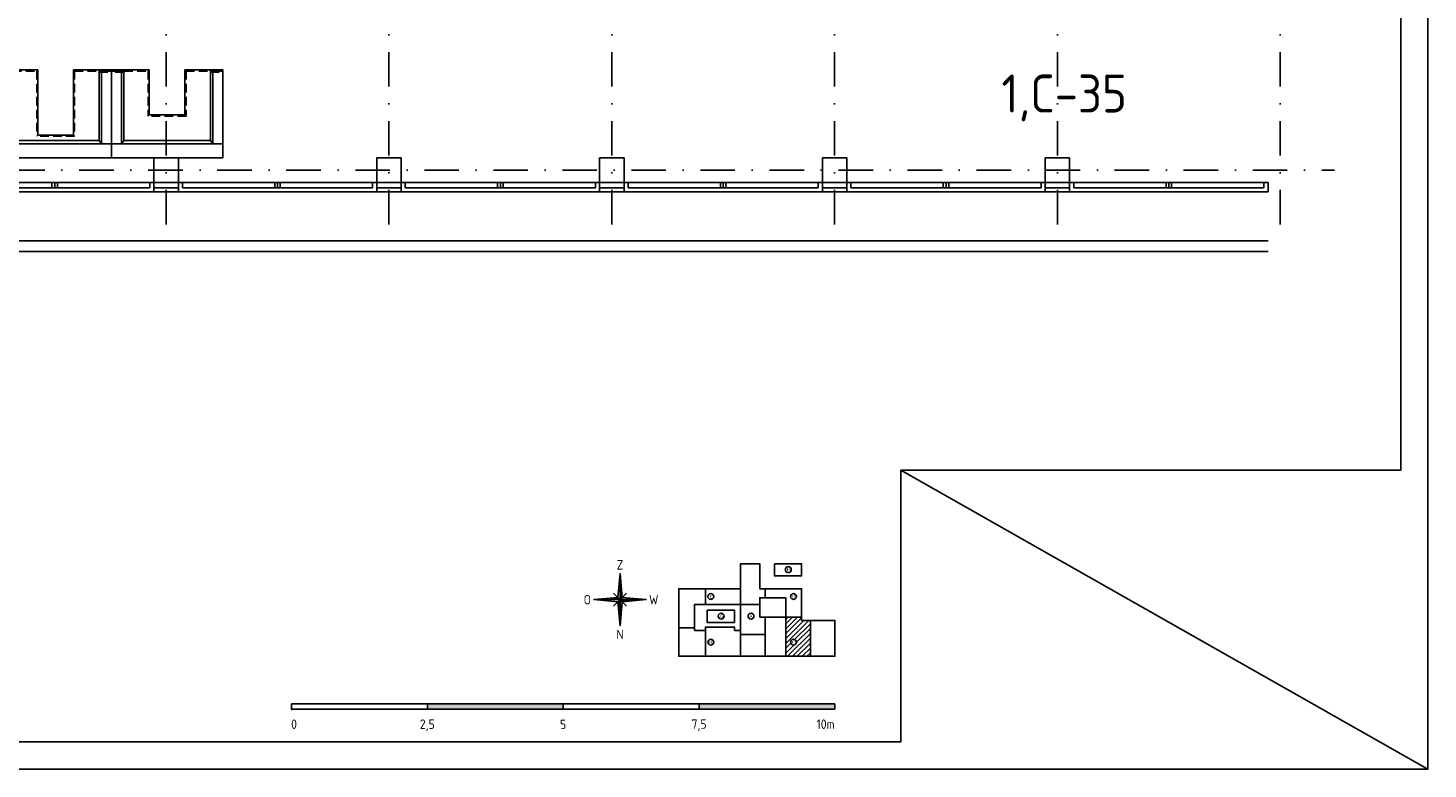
# Model space of a CAD drawing. Header units: millimetres. Extents: x 152868 to 194918, y 27675 to 87125.
# Tile 2 of 4: x 169158 to 194918, y 27675 to 41318. Entities that reach past the tile are written whole.
import ezdxf
from ezdxf.enums import TextEntityAlignment as Align

# ---------------------------------------------------------------- set-up
doc = ezdxf.new("R2010")
doc.units = ezdxf.units.MM
doc.header["$LTSCALE"] = 50
doc.header["$PDSIZE"] = 5
doc.linetypes.add('DASHDOT', pattern=[25.4, 12.7, -6.35, 0, -6.35])
doc.linetypes.add('HIDDEN2', pattern=[4.7625, 3.175, -1.5875])
doc.layers.get('0').update_dxf_attribs({"linetype": 'CONTINUOUS'})
for name, color, linetype in [('AL28----', 3, 'CONTINUOUS'), ('AL31----', 5, 'CONTINUOUS'), ('AL34----', 6, 'CONTINUOUS'), ('AL81----', 1, 'CONTINUOUS'), ('BL$2----_Kader-modelspace', 252, 'CONTINUOUS'), ('BL$5----', 1, 'CONTINUOUS'), ('BL$6----', 1, 'CONTINUOUS'), ('BL$7----', 1, 'CONTINUOUS'), ('BL$8----_TEKST', 3, 'CONTINUOUS')]:
    doc.layers.add(name, color=color, linetype=linetype)
doc.styles.add('BURO-012', font='isocp.shx', dxfattribs={"height": 1.2})
doc.styles.add('BURO-025', font='isocp.shx', dxfattribs={"height": 125})
doc.styles.add('BURO-035', font='isocp.shx', dxfattribs={"height": 175})

# ---------------------------------------------------------------- blocks, each defined once
blk = doc.blocks.new('KOLOM')
at = {"layer": 'AL28----'}
blk.add_lwpolyline([(-225, -225), (225, -225), (225, 225), (-225, 225)], close=True, dxfattribs=at)
blk = doc.blocks.new('BK1')
at = {"layer": 'AL28----'}
for p, q in [((-175, 3650), (-175, 4100)), ((-100, 3650), (-100, 4100))]:
    blk.add_line(p, q, dxfattribs=at)
at = {"layer": 'AL31----'}
for p, q in [((-175, 0), (-175, 3650)), ((0, 3650), (-175, 3650)), ((0, 0), (0, 3650)), ((-100, 75), (-100, 3575)), ((0, 3575), (-100, 3575)), ((0, 1875), (-100, 1875)), ((0, 1825), (-100, 1825)), ((0, 1775), (-100, 1775)), ((-175, 0), (0, 0)), ((-100, 75), (0, 75))]:
    blk.add_line(p, q, dxfattribs=at)
blk = doc.blocks.new('Ref_A0-P')
at = {"layer": 'BL$2----_Kader-modelspace', "color": 9}
for p, q in [((841, 0), (647, 110)), ((647, 110), (841, 0))]:
    blk.add_line(p, q, dxfattribs=at)
at = {"layer": 'BL$2----_Kader-modelspace', "color": 1}
blk.add_lwpolyline([(841, 1189), (841, 0), (0, 0), (0, 1189)], close=True, dxfattribs=at)
at = {"layer": 'BL$2----_Kader-modelspace', "color": 9}
blk.add_lwpolyline([(647, 110), (647, 10), (10, 10), (10, 1179), (831, 1179), (831, 110)], close=True, dxfattribs=at)
blk = doc.blocks.new('Vm2')
at = {"linetype": 'HIDDEN2'}
blk.add_line((453896, 95256), (453200, 95256), dxfattribs=at)
for points in [[(452523, 95658), (454573, 95658), (454573, 94038)], [(452523, 95658), (452523, 95398), (454573, 95398), (454573, 95658), (452523, 95658)], [(452523, 95398), (452706, 95398)], [(452706, 95398), (452706, 94058), (452523, 94058), (452523, 95398)], [(452706, 95398), (452750, 95336), (454346, 95336), (454390, 95398), (452706, 95398)], [(454573, 95398), (454390, 95398), (454390, 94058), (454573, 94058), (454573, 95398)], [(452523, 94635), (452523, 94038), (452750, 94038), (453220, 94038), (453220, 94866), (453220, 95236), (453876, 95236)], [(453876, 95236), (453876, 94038), (454573, 94038), (454573, 94054)]]:
    blk.add_lwpolyline(points)
for points in [[(452706, 94058), (452750, 94058), (452750, 95336), (452706, 95398)], [(454390, 94058), (454346, 94058), (454346, 95336), (454390, 95398)]]:
    blk.add_lwpolyline(points, close=True)
for points in [[(453200, 94058), (453200, 95256)], [(453896, 94058), (453896, 95256)], [(452750, 94078), (452523, 94078)], [(452523, 94058), (453200, 94058)], [(453896, 94058), (454570, 94058)], [(454346, 94078), (454573, 94078)]]:
    blk.add_lwpolyline(points, dxfattribs=at)
blk = doc.blocks.new('Vm4')
at = {"linetype": 'HIDDEN2'}
blk.add_line((460926, 94886), (460230, 94886), dxfattribs=at)
for points in [[(459553, 95658), (461603, 95658), (461603, 94038)], [(459553, 95658), (459553, 95398), (461603, 95398), (461603, 95658), (459553, 95658)], [(459553, 95398), (459736, 95398)], [(459736, 95398), (459736, 94058), (459553, 94058), (459553, 95398)], [(459736, 95398), (459780, 95336), (461376, 95336), (461420, 95398), (459736, 95398)], [(461603, 95398), (461420, 95398), (461420, 94058), (461603, 94058), (461603, 95398)], [(459553, 94635), (459553, 94038), (459780, 94038), (460250, 94038), (460250, 94866), (460250, 94866), (460906, 94866)], [(460906, 94866), (460906, 94038), (461603, 94038), (461603, 94054)]]:
    blk.add_lwpolyline(points)
for points in [[(459736, 94058), (459780, 94058), (459780, 95336), (459736, 95398)], [(461420, 94058), (461376, 94058), (461376, 95336), (461420, 95398)]]:
    blk.add_lwpolyline(points, close=True)
for points in [[(460230, 94058), (460230, 94886)], [(460926, 94058), (460926, 94886)], [(459780, 94078), (459553, 94078)], [(459553, 94058), (460230, 94058)], [(460926, 94058), (461600, 94058)], [(461376, 94078), (461603, 94078)]]:
    blk.add_lwpolyline(points, dxfattribs=at)
blk = doc.blocks.new('Ruimtenr')
at = {"style": 'BURO-035'}
blk.add_attdef('LOKATIENUMMER', text='', height=1, dxfattribs=at).set_placement((0, 0), align=Align.MIDDLE_CENTER)
at = {"color": 2, "style": 'BURO-025', "flags": 1}
blk.add_attdef('GEB-LOK-NUMMER', text='', height=0.75, dxfattribs=at).set_placement((0, -0.25), align=Align.MIDDLE_CENTER)
blk = doc.blocks.new('Kompaspijl')
for p, q in [((-0.8, 0.8), (0, 9.6)), ((0, -9.6), (0, 9.6)), ((0.08, 8.72), (0.08, 0.08)), ((0.2, 7.4), (0.2, 0.2)), ((0.32, 6.08), (0.32, 0.32)), ((9.6, 0), (-9.6, 0)), ((-9.6, 0), (-0.8, -0.8)), ((-9.52, 0.01), (-9.52, 0)), ((-9.4, 0.02), (-9.4, 0)), ((-9.28, 0.03), (-9.28, 0)), ((-9.16, 0.04), (-9.16, 0)), ((-9.04, 0.05), (-9.04, 0)), ((-8.92, 0.06), (-8.92, 0)), ((-8.8, 0.07), (-8.8, 0)), ((-8.68, 0.08), (-8.68, 0)), ((-8.56, 0.09), (-8.56, 0)), ((-8.44, 0.11), (-8.44, 0)), ((-8.32, 0.12), (-8.32, 0)), ((-8.2, 0.13), (-8.2, 0)), ((-8.08, 0.14), (-8.08, 0)), ((-7.96, 0.15), (-7.96, 0)), ((-7.84, 0.16), (-7.84, 0)), ((-7.72, 0.17), (-7.72, 0)), ((-7.6, 0.18), (-7.6, 0)), ((-7.48, 0.19), (-7.48, 0)), ((-7.36, 0.2), (-7.36, 0)), ((-7.24, 0.21), (-7.24, 0)), ((-7.12, 0.23), (-7.12, 0)), ((-7, 0.24), (-7, 0)), ((-6.88, 0.25), (-6.88, 0)), ((-6.76, 0.26), (-6.76, 0)), ((-6.64, 0.27), (-6.64, 0)), ((-6.52, 0.28), (-6.52, 0)), ((-6.4, 0.29), (-6.4, 0)), ((-6.28, 0.3), (-6.28, 0)), ((-6.16, 0.31), (-6.16, 0)), ((-6.04, 0.32), (-6.04, 0)), ((-5.92, 0.33), (-5.92, 0)), ((-5.8, 0.35), (-5.8, 0)), ((-5.68, 0.36), (-5.68, 0)), ((-5.56, 0.37), (-5.56, 0)), ((-5.44, 0.38), (-5.44, 0)), ((-5.32, 0.39), (-5.32, 0)), ((-5.2, 0.4), (-5.2, 0)), ((-5.08, 0.41), (-5.08, 0)), ((-4.96, 0.42), (-4.96, 0)), ((-4.84, 0.43), (-4.84, 0)), ((-4.72, 0.44), (-4.72, 0)), ((-4.6, 0.45), (-4.6, 0)), ((-4.48, 0.47), (-4.48, 0)), ((-4.36, 0.48), (-4.36, 0)), ((-4.24, 0.49), (-4.24, 0)), ((-4.12, 0.5), (-4.12, 0)), ((-4, 0.51), (-4, 0)), ((-3.88, 0.52), (-3.88, 0)), ((-3.76, 0.53), (-3.76, 0)), ((-3.64, 0.54), (-3.64, 0)), ((-3.52, 0.55), (-3.52, 0)), ((-3.4, 0.56), (-3.4, 0)), ((-3.28, 0.57), (-3.28, 0)), ((-3.16, 0.59), (-3.16, 0)), ((-3.04, 0.6), (-3.04, 0)), ((-2.92, 0.61), (-2.92, 0)), ((-2.8, 0.62), (-2.8, 0)), ((-2.68, 0.63), (-2.68, 0)), ((-2.56, 0.64), (-2.56, 0)), ((-2.44, 0.65), (-2.44, 0)), ((2.4, 2.4), (-2.4, -2.4)), ((2.4, -2.4), (-2.4, 2.4)), ((-2.32, 0.66), (-2.32, 0)), ((-2.2, 0.67), (-2.2, 0)), ((-2.08, 0.68), (-2.08, 0)), ((-1.96, 0.69), (-1.96, 0)), ((-1.84, 0.71), (-1.84, 0)), ((-1.72, 0.72), (-1.72, 0)), ((-1.6, 0.73), (-1.6, 0)), ((-1.48, 0.74), (-1.48, 0)), ((-1.36, 0.75), (-1.36, 0)), ((-1.24, 0.76), (-1.24, 0)), ((-1.12, 0.77), (-1.12, 0)), ((-1, 0.78), (-1, 0)), ((-0.88, 0.79), (-0.88, 0)), ((-0.76, 0.76), (-0.76, 0)), ((-0.64, 0.64), (-0.64, 0)), ((-0.52, 0.52), (-0.52, 0)), ((-0.4, 0.4), (-0.4, 0)), ((-0.28, 0.28), (-0.28, 0)), ((-0.16, 0.16), (-0.16, 0)), ((-0.04, 0.04), (-0.04, 0)), ((0.44, 4.76), (0.44, 0.44)), ((0.56, 3.44), (0.56, 0.56)), ((0.68, 2.12), (0.68, 0.68)), ((0.8, 0.8), (9.6, 0)), ((-0.76, -0.76), (-0.76, -1.24)), ((-0.64, -0.64), (-0.64, -2.56)), ((-0.52, -0.52), (-0.52, -3.88)), ((-0.4, -0.4), (-0.4, -5.2)), ((-0.28, -0.28), (-0.28, -6.52)), ((-0.16, -0.16), (-0.16, -7.84)), ((-0.04, -0.04), (-0.04, -9.16)), ((0.8, -0.8), (0, -9.6)), ((0.08, 0), (0.08, -0.08)), ((0.2, 0), (0.2, -0.2)), ((0.32, 0), (0.32, -0.32)), ((0.44, 0), (0.44, -0.44)), ((0.56, 0), (0.56, -0.56)), ((0.68, 0), (0.68, -0.68)), ((0.8, 0), (0.8, -0.8)), ((0.92, 0), (0.92, -0.79)), ((1.04, 0), (1.04, -0.78)), ((1.16, 0), (1.16, -0.77)), ((1.28, 0), (1.28, -0.76)), ((1.4, 0), (1.4, -0.75)), ((1.52, 0), (1.52, -0.73)), ((1.64, 0), (1.64, -0.72)), ((1.76, 0), (1.76, -0.71)), ((1.88, 0), (1.88, -0.7)), ((2, 0), (2, -0.69)), ((2.12, 0), (2.12, -0.68)), ((2.24, 0), (2.24, -0.67)), ((2.36, 0), (2.36, -0.66)), ((2.48, 0), (2.48, -0.65)), ((2.6, 0), (2.6, -0.64)), ((2.72, 0), (2.72, -0.63)), ((2.84, 0), (2.84, -0.61)), ((2.96, 0), (2.96, -0.6)), ((3.08, 0), (3.08, -0.59)), ((3.2, 0), (3.2, -0.58)), ((3.32, 0), (3.32, -0.57)), ((3.44, 0), (3.44, -0.56)), ((3.56, 0), (3.56, -0.55)), ((3.68, 0), (3.68, -0.54)), ((3.8, 0), (3.8, -0.53)), ((3.92, 0), (3.92, -0.52)), ((4.04, 0), (4.04, -0.51)), ((4.16, 0), (4.16, -0.49)), ((4.28, 0), (4.28, -0.48)), ((4.4, 0), (4.4, -0.47)), ((4.52, 0), (4.52, -0.46)), ((4.64, 0), (4.64, -0.45)), ((4.76, 0), (4.76, -0.44)), ((4.88, 0), (4.88, -0.43)), ((5, 0), (5, -0.42)), ((5.12, 0), (5.12, -0.41)), ((5.24, 0), (5.24, -0.4)), ((5.36, 0), (5.36, -0.39)), ((5.48, 0), (5.48, -0.37)), ((5.6, 0), (5.6, -0.36)), ((5.72, 0), (5.72, -0.35)), ((5.84, 0), (5.84, -0.34)), ((5.96, 0), (5.96, -0.33)), ((6.08, 0), (6.08, -0.32)), ((6.2, 0), (6.2, -0.31)), ((6.32, 0), (6.32, -0.3)), ((6.44, 0), (6.44, -0.29)), ((6.56, 0), (6.56, -0.28)), ((6.68, 0), (6.68, -0.27)), ((6.8, 0), (6.8, -0.25)), ((6.92, 0), (6.92, -0.24)), ((7.04, 0), (7.04, -0.23)), ((7.16, 0), (7.16, -0.22)), ((7.28, 0), (7.28, -0.21)), ((7.4, 0), (7.4, -0.2)), ((7.52, 0), (7.52, -0.19)), ((7.64, 0), (7.64, -0.18)), ((7.76, 0), (7.76, -0.17)), ((7.88, 0), (7.88, -0.16)), ((8, 0), (8, -0.15)), ((8.12, 0), (8.12, -0.13)), ((8.24, 0), (8.24, -0.12)), ((8.36, 0), (8.36, -0.11)), ((8.48, 0), (8.48, -0.1)), ((8.6, 0), (8.6, -0.09)), ((8.72, 0), (8.72, -0.08)), ((8.84, 0), (8.84, -0.07)), ((8.96, 0), (8.96, -0.06)), ((9.08, 0), (9.08, -0.05)), ((9.2, 0), (9.2, -0.04)), ((9.32, 0), (9.32, -0.03)), ((9.44, 0), (9.44, -0.01)), ((9.56, 0), (9.56, 0))]:
    blk.add_line(p, q)
for points in [[(0, 0), (0.8, 0.8), (0, 9.6)], [(0, 0), (-0.8, 0.8), (-9.6, 0), (0, 0)], [(0, 0), (-0.8, -0.8), (0, -9.6)], [(0, 0), (0.8, -0.8), (9.6, 0), (0, 0)]]:
    blk.add_lwpolyline(points, close=True)
at = {"style": 'BURO-035'}
for tag, p in [('KR-1', (0, 12.8)), ('KR-4', (-12.04, 0)), ('KR-2', (12.4, 0)), ('KR-3', (0, -12.8))]:
    blk.add_attdef(tag, text='', height=3.5, dxfattribs=at).set_placement(p, align=Align.MIDDLE_CENTER)
blk = doc.blocks.new('HG_50')
at = {"layer": 'BL$6----'}
for p, q in [((200.14, 7.5), (0.14, 7.5)), ((0.14, 7.5), (0.14, 5.5)), ((0.14, 5.5), (200.14, 5.5)), ((50.14, 7.5), (50.14, 5.5)), ((100.14, 7.5), (100.14, 5.5)), ((150.14, 7.5), (150.14, 5.5)), ((200.14, 5.5), (200.14, 7.5))]:
    blk.add_line(p, q, dxfattribs=at)
for points in [[(172.45, 44.08), (165.4, 44.08), (165.4, 50.5), (165.4, 59.11), (172.45, 59.11), (172.45, 50.5), (172.45, 49.9), (174.45, 49.9), (174.45, 46.54), (172.45, 46.54)], [(177.85, 59.11), (177.85, 54.61), (187.85, 54.61), (187.85, 59.11)], [(152.47, 44.08), (148.45, 44.08), (148.45, 35.44), (142.63, 35.44), (142.63, 49.9), (152.47, 49.9)], [(152.47, 49.9), (165.4, 49.9), (165.4, 44.08), (152.47, 44.08)], [(174.45, 49.9), (187.84, 49.9), (187.84, 39.43), (182.02, 39.43), (182.02, 46.54), (174.45, 46.54)], [(153.13, 42), (153.13, 37.5), (163.13, 37.5), (163.13, 42)], [(174.45, 33.08), (165.4, 33.08), (165.4, 44.08), (172.45, 44.08), (172.45, 39.43), (174.45, 39.43)], [(182.02, 25), (182.02, 39.43), (174.45, 39.43), (174.45, 25)], [(182.02, 39.43), (187.84, 39.43), (187.84, 38.2), (191.07, 38.2), (191.07, 25), (182.02, 25)], [(191.07, 38.2), (191.07, 25), (200.14, 25), (200.14, 38.2)], [(152.47, 25), (142.63, 25), (142.63, 35.44), (148.45, 35.44), (148.45, 34.51), (152.47, 34.51)], [(174.45, 33.08), (165.4, 33.08), (165.4, 25), (174.45, 25)]]:
    blk.add_lwpolyline(points, close=True, dxfattribs=at)
blk.add_lwpolyline([(152.47, 25), (152.47, 35.74), (163.21, 35.74), (163.21, 34.51), (165.4, 34.51), (165.4, 25), (152.47, 25)], dxfattribs=at)
for centre in [(182.96, 56.91), (154.44, 47), (184.84, 47), (158.24, 39.8), (169.24, 39.8), (154.44, 30.2), (184.84, 30.2)]:
    blk.add_circle(centre, 1.08, dxfattribs=at)
blk.add_point((0.14, 5.5), dxfattribs=at)
blk.add_point((0.14, 5.5), dxfattribs=at)
for points in [[(50.14, 7.5), (50.14, 5.5), (100.14, 7.5), (100.14, 5.5)], [(150.14, 7.5), (150.14, 5.5), (200.14, 7.5), (200.14, 5.5)]]:
    blk.add_solid(points, dxfattribs=at)
at = {"layer": 'BL$5----'}
ref = blk.add_blockref('Kompaspijl', (121.04, 45.86), dxfattribs=at)
ref.add_attrib('KR-1', 'Z', dxfattribs={"height": 3.5, "style": 'BURO-035'}).set_placement((121.04, 58.66), align=Align.MIDDLE_CENTER)
ref.add_attrib('KR-2', 'W', dxfattribs={"height": 3.5, "style": 'BURO-035'}).set_placement((133.44, 45.86), align=Align.MIDDLE_CENTER)
ref.add_attrib('KR-3', 'N', dxfattribs={"height": 3.5, "style": 'BURO-035'}).set_placement((121.04, 33.06), align=Align.MIDDLE_CENTER)
ref.add_attrib('KR-4', 'O', dxfattribs={"height": 3.5, "style": 'BURO-035'}).set_placement((109, 45.86), align=Align.MIDDLE_CENTER)
at = {"layer": 'BL$6----', "style": 'BURO-012'}
for s, p in [('H', (182.96, 56.91)), ('E', (154.44, 47)), ('D', (184.84, 47)), ('G', (158.24, 39.8)), ('A', (169.24, 39.8)), ('B', (154.44, 30.2)), ('C', (184.84, 30.2))]:
    blk.add_text(s, height=1.2, dxfattribs=at).set_placement(p, align=Align.MIDDLE)
at = {"layer": 'BL$6----', "style": 'BURO-035'}
blk.add_text('0', height=3.5, dxfattribs=at).set_placement((0, 0), align=Align.MIDDLE_LEFT)
for s, p in [('2,5', (50.1, 0)), ('5', (100.08, -0.07)), ('7,5', (150.13, 0.06))]:
    blk.add_text(s, height=3.5, dxfattribs=at).set_placement(p, align=Align.MIDDLE_CENTER)
blk.add_text('10m', height=3.5, dxfattribs=at).set_placement((200.02, 0.01), align=Align.MIDDLE_RIGHT)

msp = doc.modelspace()

# ---------------------------------------------------------------- hatches: boundary and pattern name
at = {"layer": 'BL$6----'}
h = msp.add_hatch(dxfattribs=at)
h.set_pattern_fill('ANSI31', color=256, scale=20)
h.paths.add_polyline_path([(183392, 30410), (183392, 30471), (183101, 30471), (183101, 29750), (183554, 29750), (183554, 30410)])
h.paths.add_polyline_path([(183296, 30010, -1), (183188, 30010, -1)], flags=16)
h.paths.add_polyline_path([(173987, 28382), (174136, 28382), (174136, 28618), (173987, 28618)], flags=9)

# ---------------------------------------------------------------- linework, layer by layer
at = {"layer": 'AL28----'}
msp.add_line((176025, 38475), (176025, 38300), dxfattribs=at)
at = {"layer": 'AL34----'}
for p, q in [((159625, 37400), (191975, 37400)), ((159425, 37200), (191975, 37200))]:
    msp.add_line(p, q, dxfattribs=at)
at = {"layer": 'BL$7----', "linetype": 'DASHDOT'}
for p, q in [((171700, 37700), (171700, 84800)), ((175800, 37700), (175800, 84800)), ((179900, 37700), (179900, 84800)), ((184000, 37700), (184000, 84800)), ((188100, 37700), (188100, 84800)), ((192200, 37700), (192200, 84800)), ((157400, 38700), (193200, 38700))]:
    msp.add_line(p, q, dxfattribs=at)

# ---------------------------------------------------------------- block references
for p in [(171700, 38700), (175800, 38700), (179900, 38700), (184000, 38700), (188100, 38700)]:
    msp.add_blockref('KOLOM', p)
at = {"rotation": 90}
for p in [(171475, 38475), (175575, 38475), (179675, 38475), (183775, 38475), (187875, 38475), (191975, 38475)]:
    msp.add_blockref('BK1', p, dxfattribs=at)
at = {"layer": 'AL81----', "xscale": -1, "rotation": 180}
for name, p in [('Vm2', (-283880, 134583)), ('Vm4', (-288860, 134583))]:
    msp.add_blockref(name, p, dxfattribs=at)
at = {"layer": 'BL$2----_Kader-modelspace', "xscale": 50, "yscale": 50, "zscale": 50}
msp.add_blockref('Ref_A0-P', (152868, 27675), dxfattribs=at)
at = {"layer": 'BL$6----', "xscale": 50, "yscale": 50, "zscale": 50}
msp.add_blockref('HG_50', (174000, 28500), dxfattribs=at)
at = {"layer": 'BL$8----_TEKST', "xscale": 700, "yscale": 700, "zscale": 700}
msp.add_blockref('Ruimtenr', (188224, 40111), dxfattribs=at).add_auto_attribs({'LOKATIENUMMER': '1,C-35'})

doc.saveas('drawing.dxf')
